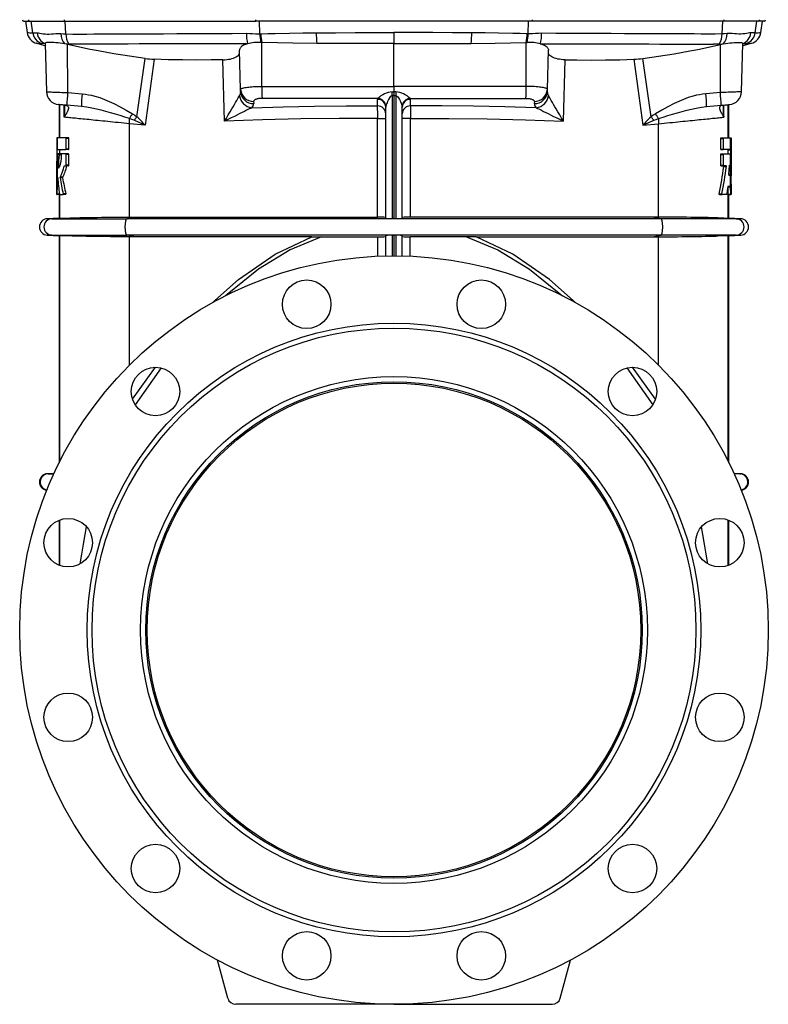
# Model space of a CAD drawing. Extents: x -58 to 971, y -198 to 1257.
# Tile 5 of 6: x 516 to 971, y 323 to 922. Entities that reach past the tile are written whole.
import ezdxf

# ---------------------------------------------------------------- set-up
doc = ezdxf.new("R2010")
doc.units = 0
doc.layers.get('0').update_dxf_attribs({"linetype": 'CONTINUOUS'})

msp = doc.modelspace()

# ---------------------------------------------------------------- linework, layer by layer
at = {"color": 7, "linetype": 'CONTINUOUS'}
for p, q in [((518.55, 921), (522.12, 921)), ((519.44, 921), (520.39, 914.24)), ((522.12, 921), (543.38, 921)), ((543.38, 921), (659.37, 921)), ((827.51, 921), (659.37, 921)), ((943.5, 921), (827.51, 921)), ((964.76, 921), (943.5, 921)), ((968.33, 921), (964.76, 921)), ((966.49, 914.24), (967.44, 921)), ((526.26, 907.61), (526.25, 907.62)), ((531.48, 907.55), (532.25, 878.14)), ((663.07, 908.14), (662.41, 908.16)), ((743.44, 881.44), (743.44, 907.59)), ((823.81, 908.14), (824.47, 908.16)), ((954.63, 878.14), (955.4, 907.55)), ((960.62, 907.61), (960.63, 907.62)), ((650.21, 879.57), (649.58, 903.51)), ((836.67, 879.57), (837.3, 903.51)), ((743.44, 881.44), (743.44, 878.07)), ((650.24, 878.26), (650.21, 879.57)), ((743.44, 878.07), (743.44, 875.82)), ((743.44, 875.82), (743.44, 801.05)), ((836.64, 878.26), (836.67, 879.57)), ((539.94, 870.34), (539.94, 850.2)), ((553.43, 869.16), (544.61, 869.93)), ((738.44, 801.22), (738.44, 868.86)), ((748.44, 801.22), (748.44, 868.86)), ((933.45, 869.16), (942.27, 869.93)), ((946.94, 850.2), (946.94, 870.34)), ((538.9, 850.2), (538.61, 850.2)), ((543.95, 850.2), (538.9, 850.2)), ((545.61, 850.2), (543.95, 850.2)), ((544.12, 843.36), (544.12, 849.84)), ((545.78, 843.36), (545.78, 849.84)), ((942, 843.36), (942, 849.84)), ((942.15, 850.2), (943.78, 850.2)), ((943.63, 843.36), (943.63, 849.84)), ((943.78, 850.2), (947.98, 850.2)), ((947.98, 850.2), (948.27, 850.2)), ((538.82, 843), (538.9, 843)), ((538.9, 843), (543.95, 843)), ((538.9, 840.12), (538.9, 840.11)), ((539.8, 840.34), (538.92, 840.34)), ((541.32, 840.34), (539.8, 840.34)), ((540.26, 840.34), (540.31, 842.78)), ((543.95, 840.34), (541.32, 840.34)), ((545.61, 843), (543.95, 843)), ((545.61, 840.34), (543.95, 840.34)), ((544.12, 833.5), (544.12, 839.98)), ((545.78, 833.5), (545.78, 839.98)), ((942, 833.5), (942, 839.98)), ((942.15, 843), (943.78, 843)), ((942.15, 840.34), (943.78, 840.34)), ((943.63, 833.5), (943.63, 839.98)), ((947.98, 843), (943.78, 843)), ((943.78, 840.34), (947.96, 840.34)), ((946.62, 840.34), (946.57, 842.78)), ((948.06, 843), (947.98, 843)), ((947.98, 840.12), (947.98, 840.11)), ((543.05, 833.14), (543.95, 833.14)), ((545.61, 833.14), (543.95, 833.14)), ((942.15, 833.14), (943.78, 833.14)), ((945.34, 833.14), (943.78, 833.14)), ((538.44, 827.06), (538.44, 815.64)), ((947.73, 827.34), (947.02, 827.34)), ((948.44, 815.64), (948.44, 827.06)), ((538.78, 815.86), (538.9, 821.3)), ((947.98, 820.68), (946.33, 820.68)), ((946.6, 815.86), (946.5, 820.46)), ((947.98, 820.68), (947.98, 820.68)), ((948.1, 815.86), (948, 820.46)), ((538.44, 815.64), (538.46, 815.64)), ((538.52, 815.64), (538.46, 815.64)), ((538.52, 815.64), (538.76, 815.64)), ((540.2, 815.64), (538.76, 815.64)), ((539.94, 815.64), (539.94, 801.31)), ((540.2, 815.64), (542.29, 815.64)), ((543.89, 815.64), (542.29, 815.64)), ((941.27, 815.64), (942.93, 815.64)), ((945.61, 815.64), (942.93, 815.64)), ((946.61, 815.64), (948.12, 815.64)), ((946.94, 801.31), (946.94, 815.64)), ((948.36, 815.64), (948.12, 815.64)), ((948.36, 815.64), (948.42, 815.64)), ((948.44, 815.64), (948.42, 815.64)), ((582.63, 802), (586.24, 802.01)), ((586.24, 802.01), (733.51, 802.01)), ((900.64, 802.01), (753.37, 802.01)), ((904.25, 802), (900.64, 802.01)), ((539.94, 801.31), (532.72, 800.99)), ((540.4, 801.31), (539.94, 801.31)), ((743.44, 801.05), (742.34, 801.05)), ((743.44, 801.05), (744.54, 801.05)), ((946.48, 801.31), (946.94, 801.31)), ((954.16, 800.99), (946.94, 801.31)), ((532.72, 791), (539.94, 790.69)), ((539.94, 790.69), (539.94, 652.7)), ((539.94, 790.69), (540.4, 790.69)), ((586.24, 789.99), (582.63, 790)), ((693.48, 789.99), (586.24, 789.99)), ((738.44, 778.44), (738.44, 790.78)), ((742.34, 790.95), (743.44, 790.95)), ((744.54, 790.95), (743.44, 790.95)), ((743.44, 790.95), (743.44, 778.5)), ((748.44, 778.44), (748.44, 790.78)), ((793.4, 789.99), (900.64, 789.99)), ((900.64, 789.99), (904.25, 790)), ((946.94, 790.69), (946.48, 790.69)), ((946.94, 790.69), (954.16, 791)), ((946.94, 652.7), (946.94, 790.69)), ((699.41, 789.98), (733.53, 789.95)), ((787.47, 789.98), (753.35, 789.95)), ((536.8, 646.17), (532.72, 645.99)), ((954.16, 645.99), (950.08, 646.17)), ((539.94, 617.75), (539.94, 590.37)), ((946.94, 590.37), (946.94, 617.75)), ((642.45, 327.21), (636.25, 350.33)), ((844.43, 327.21), (850.63, 350.33)), ((743.44, 323.5), (647.28, 323.5)), ((743.44, 323.5), (839.6, 323.5))]:
    msp.add_line(p, q, dxfattribs=at)
at = {"color": 8, "linetype": 'CONTINUOUS'}
for p, q in [((523.91, 914), (522.94, 921)), ((544.07, 913.37), (543.59, 921)), ((661.89, 913.3), (661.76, 921)), ((824.99, 913.3), (825.12, 921)), ((942.81, 913.37), (943.29, 921)), ((962.97, 914), (963.94, 921)), ((661.89, 913.3), (662.42, 913.32)), ((743.44, 914.24), (743.44, 907.63)), ((824.99, 913.3), (824.46, 913.32)), ((545.1, 877.69), (545.08, 906.83)), ((663.09, 881.44), (663.07, 908.14)), ((743.44, 907.59), (743.44, 907.63)), ((823.79, 881.44), (823.81, 908.14)), ((941.79, 877.69), (941.81, 906.83)), ((587.22, 862.92), (592.26, 898.38)), ((597.6, 897.91), (592.16, 857.89)), ((889.28, 897.91), (894.72, 857.89)), ((899.66, 862.92), (894.62, 898.38)), ((640.43, 860.21), (639.47, 897.58)), ((846.45, 860.21), (847.41, 897.58)), ((663.09, 881.44), (743.44, 881.44)), ((823.79, 881.44), (743.44, 881.44)), ((545.1, 877.69), (553.92, 876.92)), ((733.63, 874.14), (663.23, 874.14)), ((742.32, 878.07), (743.44, 878.07)), ((743.44, 875.82), (742.34, 875.82)), ((742.34, 875.82), (742.34, 801.05)), ((744.56, 878.07), (743.44, 878.07)), ((743.44, 875.82), (744.54, 875.82)), ((744.54, 875.82), (744.54, 801.05)), ((753.25, 874.14), (823.65, 874.14)), ((941.79, 877.69), (932.96, 876.92)), ((540.4, 850.2), (540.4, 870.3)), ((542.92, 862.72), (542.87, 870.09)), ((658.14, 872.26), (658.17, 870.95)), ((733.48, 869.53), (733.48, 873.56)), ((753.4, 869.53), (753.4, 873.56)), ((828.74, 872.26), (828.71, 870.95)), ((943.96, 862.72), (944.01, 870.09)), ((946.48, 850.2), (946.48, 870.3)), ((733.51, 862.01), (738.44, 862.01)), ((733.51, 802.01), (733.51, 862.01)), ((753.37, 862.01), (748.44, 862.01)), ((753.37, 802.01), (753.37, 862.01)), ((582.63, 802), (582.63, 858.73)), ((592.16, 857.89), (582.63, 858.73)), ((894.72, 857.89), (904.25, 858.73)), ((904.25, 802), (904.25, 858.73)), ((538.9, 843), (538.9, 850.2)), ((545.78, 849.84), (544.12, 849.84)), ((942, 849.84), (943.63, 849.84)), ((947.98, 843), (947.98, 850.2)), ((540.31, 842.78), (538.8, 842.78)), ((538.9, 821.3), (538.9, 840.11)), ((541.21, 839.84), (539.87, 839.84)), ((540.4, 840.34), (540.4, 843)), ((545.78, 843.36), (544.12, 843.36)), ((545.78, 839.98), (544.12, 839.98)), ((942, 843.36), (943.63, 843.36)), ((942, 839.98), (943.63, 839.98)), ((946.48, 840.34), (946.48, 843)), ((946.57, 842.78), (948.08, 842.78)), ((947.98, 820.68), (947.98, 840.11)), ((539.92, 832.26), (539.34, 832.26)), ((544.54, 832.95), (542.92, 832.95)), ((545.78, 833.5), (544.12, 833.5)), ((942, 833.5), (943.63, 833.5)), ((943.87, 832.64), (945.45, 832.64)), ((947.37, 833.41), (947.47, 833.41)), ((539.46, 831.76), (539.38, 831.76)), ((542.08, 826.35), (540.53, 826.35)), ((946.95, 827.84), (947.76, 827.84)), ((539.1, 825.86), (539.04, 825.86)), ((542.03, 825.82), (540.49, 825.82)), ((946.48, 801.31), (946.48, 820.67)), ((946.5, 820.46), (948, 820.46)), ((538.51, 815.86), (538.46, 815.86)), ((540.13, 815.86), (538.78, 815.86)), ((540.4, 801.31), (540.4, 815.64)), ((544.01, 816.19), (542.4, 816.19)), ((941.11, 816.14), (942.78, 816.14)), ((946.6, 815.86), (948.1, 815.86)), ((948.37, 815.86), (948.42, 815.86)), ((581.17, 800.99), (586.24, 802.01)), ((905.71, 800.99), (900.64, 802.01)), ((535.43, 800.99), (532.72, 800.99)), ((535.43, 800.99), (546.53, 801.48)), ((535.43, 800.99), (581.17, 800.99)), ((905.71, 800.99), (581.17, 800.99)), ((951.45, 800.99), (905.71, 800.99)), ((951.45, 800.99), (940.35, 801.48)), ((951.45, 800.99), (954.16, 800.99)), ((535.43, 791), (532.72, 791)), ((535.43, 791), (581.17, 791)), ((546.53, 790.52), (535.43, 791)), ((540.4, 653.61), (540.4, 790.69)), ((905.71, 791), (581.17, 791)), ((586.24, 789.99), (581.17, 791)), ((582.63, 711.92), (582.63, 790)), ((742.34, 790.95), (742.34, 778.5)), ((744.54, 790.95), (744.54, 778.5)), ((900.64, 789.99), (905.71, 791)), ((904.25, 711.92), (904.25, 790)), ((951.45, 791), (905.71, 791)), ((940.35, 790.52), (951.45, 791)), ((946.48, 653.61), (946.48, 790.69)), ((951.45, 791), (954.16, 791)), ((733.53, 778.28), (733.53, 789.95)), ((753.35, 778.28), (753.35, 789.95)), ((584.48, 691.32), (598.46, 710.71)), ((601.9, 710.3), (586.09, 687.97)), ((884.98, 710.3), (900.79, 687.97)), ((902.4, 691.32), (888.42, 710.71)), ((533.18, 645.99), (532.72, 645.99)), ((533.18, 645.99), (536.8, 646.15)), ((533.18, 645.99), (536.72, 645.99)), ((953.7, 645.99), (950.08, 646.15)), ((953.7, 645.99), (950.16, 645.99)), ((953.7, 645.99), (954.16, 645.99)), ((540.4, 590.19), (540.4, 617.92)), ((946.48, 590.19), (946.48, 617.92))]:
    msp.add_line(p, q, dxfattribs=at)
at = {"color": 8, "linetype": 'CONTINUOUS', "flags": 128}
for points in [[(542.93, 921.97), (542.94, 921.78), (542.97, 921.6), (543.01, 921.43), (543.07, 921.28), (543.13, 921.16), (543.21, 921.07), (543.29, 921.02), (543.38, 921)], [(943.95, 921.97), (943.94, 921.78), (943.91, 921.6), (943.87, 921.43), (943.81, 921.28), (943.75, 921.16), (943.67, 921.07), (943.59, 921.02), (943.5, 921)], [(523.91, 914), (524.34, 913.99), (524.92, 913.98), (525.65, 913.96), (526.54, 913.94)], [(526.54, 913.94), (527.34, 913.89), (528.23, 913.77), (529.2, 913.62), (530.29, 913.46), (531.45, 913.33), (532.69, 913.26), (533.91, 913.27), (535.19, 913.32), (536.53, 913.4), (537.96, 913.48), (539.45, 913.52), (540.99, 913.5)], [(540.99, 913.5), (542.51, 913.44), (544.07, 913.37)], [(544.07, 913.37), (548.25, 913.23), (552.45, 913.19), (556.68, 913.23), (560.93, 913.28), (565.2, 913.32), (572.4, 913.34), (579.66, 913.36), (586.98, 913.38), (595.1, 913.42), (603.28, 913.45), (611.52, 913.49), (619.81, 913.54), (628.22, 913.58), (636.68, 913.63), (645.18, 913.68), (653.7, 913.73)], [(653.7, 913.73), (655.52, 913.67), (657.35, 913.53), (659.17, 913.37), (660.99, 913.29), (661.89, 913.3)], [(662.42, 913.32), (666.81, 913.51), (671.2, 913.65), (680.01, 913.83), (688.07, 913.93), (696.15, 913.99)], [(696.15, 913.99), (707.95, 914.05), (719.76, 914.12), (731.6, 914.18), (743.44, 914.24)], [(790.73, 913.99), (778.93, 914.05), (767.12, 914.12), (755.28, 914.18), (743.44, 914.24)], [(824.46, 913.32), (820.07, 913.51), (815.68, 913.65), (806.87, 913.83), (798.81, 913.93), (790.73, 913.99)], [(833.18, 913.73), (831.36, 913.67), (829.53, 913.53), (827.71, 913.37), (825.89, 913.29), (824.99, 913.3)], [(942.81, 913.37), (938.63, 913.23), (934.43, 913.19), (930.2, 913.23), (925.95, 913.28), (921.68, 913.32), (914.48, 913.34), (907.22, 913.36), (899.9, 913.38), (891.78, 913.42), (883.6, 913.45), (875.36, 913.49), (867.07, 913.54), (858.66, 913.58), (850.2, 913.63), (841.7, 913.68), (833.18, 913.73)], [(945.89, 913.5), (944.37, 913.44), (942.81, 913.37)], [(960.34, 913.94), (959.54, 913.89), (958.65, 913.77), (957.68, 913.62), (956.59, 913.46), (955.43, 913.33), (954.19, 913.26), (952.97, 913.27), (951.69, 913.32), (950.35, 913.4), (948.92, 913.48), (947.43, 913.52), (945.89, 913.5)], [(962.97, 914), (962.54, 913.99), (961.96, 913.98), (961.23, 913.96), (960.34, 913.94)], [(531.5, 907.45), (530.8, 907.46), (530.2, 907.47), (529.72, 907.48), (529.37, 907.49)], [(545.89, 907.15), (544.6, 907.18), (543.34, 907.2)], [(654.5, 907.34), (646.14, 907.32), (637.82, 907.3), (629.53, 907.28), (621.29, 907.26), (613.01, 907.24), (604.79, 907.23), (596.63, 907.21), (588.53, 907.2), (581.86, 907.19), (575.24, 907.19), (568.67, 907.18), (562.13, 907.17), (555.65, 907.17), (549.23, 907.17), (549.23, 907.17)], [(743.44, 907.63), (743.44, 907.63), (731.73, 907.59), (720.02, 907.55), (708.3, 907.51), (696.59, 907.48)], [(743.44, 907.63), (743.44, 907.63), (755.15, 907.59), (766.86, 907.55), (778.58, 907.51), (790.29, 907.48)], [(832.38, 907.34), (840.74, 907.32), (849.06, 907.3), (857.35, 907.28), (865.59, 907.26), (873.87, 907.24), (882.09, 907.23), (890.25, 907.21), (898.35, 907.2), (905.02, 907.19), (911.64, 907.19), (918.21, 907.18), (924.75, 907.17), (931.23, 907.17), (937.65, 907.17), (937.65, 907.17)], [(940.99, 907.15), (942.28, 907.18), (943.54, 907.2)], [(955.38, 907.45), (956.08, 907.46), (956.68, 907.47), (957.16, 907.48), (957.51, 907.49)], [(650.21, 879.57), (650.24, 879.72), (650.35, 879.86), (650.54, 880), (650.8, 880.14), (651.17, 880.29), (651.63, 880.44), (652.2, 880.58), (652.84, 880.71), (653.54, 880.83), (654.31, 880.95), (655.17, 881.05), (656.09, 881.15), (657.03, 881.23), (658.02, 881.3), (659.07, 881.35), (660.16, 881.4), (661.6, 881.43), (663.09, 881.44)], [(836.67, 879.57), (836.64, 879.71), (836.53, 879.86), (836.34, 880), (836.08, 880.14), (835.71, 880.29), (835.25, 880.44), (834.69, 880.58), (834.04, 880.71), (833.34, 880.83), (832.57, 880.95), (831.71, 881.05), (830.79, 881.15), (829.85, 881.23), (828.86, 881.3), (827.81, 881.35), (826.72, 881.4), (825.28, 881.43), (823.79, 881.44)], [(532.25, 878.14), (532.25, 878.14), (532.3, 878.14), (532.44, 878.13), (532.68, 878.12), (533.01, 878.11), (533.42, 878.1), (533.91, 878.08), (534.5, 878.06), (535.17, 878.04), (535.89, 878.01), (536.68, 877.98), (537.55, 877.95), (538.48, 877.92), (539.44, 877.89), (540.43, 877.86), (541.49, 877.82), (542.58, 877.78), (543.83, 877.74), (545.1, 877.69)], [(553.92, 876.92), (555.84, 876.71), (557.75, 876.4), (559.66, 876), (561.56, 875.52), (564.55, 874.61), (567.5, 873.53), (570.39, 872.32), (573.23, 870.99), (577.02, 869.02), (580.75, 866.93), (584.44, 864.79)], [(640.43, 860.21), (640.44, 860.23), (641.6, 862.14), (642.73, 864.05), (643.82, 865.91), (644.9, 867.74), (645.68, 869.09), (646.44, 870.41), (647.18, 871.69), (647.88, 872.9), (648.34, 873.7), (648.78, 874.45), (649.18, 875.14), (649.54, 875.74)], [(663.23, 874.14), (662.69, 874.13), (662.16, 874.1), (661.64, 874.05), (661.14, 873.98), (660.66, 873.89), (660.21, 873.78), (659.8, 873.66), (659.42, 873.52), (659.09, 873.37), (658.8, 873.2), (658.56, 873.03), (658.37, 872.84), (658.24, 872.66), (658.16, 872.46), (658.14, 872.26)], [(742.34, 875.82), (742.02, 875.77), (741.64, 875.56), (741.16, 875.09), (740.77, 874.56), (740.1, 873.42), (739.54, 872.26), (739.21, 871.51), (738.92, 870.77), (738.68, 870.08), (738.5, 869.44)], [(744.54, 875.82), (744.86, 875.77), (745.24, 875.56), (745.71, 875.1), (746.11, 874.56), (746.77, 873.43), (747.34, 872.26), (747.81, 871.15), (748.02, 870.6), (748.2, 870.08), (748.38, 869.44)], [(823.65, 874.14), (824.19, 874.13), (824.72, 874.1), (825.24, 874.05), (825.74, 873.98), (826.22, 873.89), (826.67, 873.78), (827.08, 873.66), (827.46, 873.52), (827.79, 873.37), (828.08, 873.2), (828.32, 873.03), (828.51, 872.84), (828.64, 872.66), (828.72, 872.46), (828.74, 872.26)], [(846.45, 860.21), (846.44, 860.23), (845.29, 862.14), (844.15, 864.05), (843.06, 865.9), (841.98, 867.74), (841.21, 869.08), (840.45, 870.38), (839.71, 871.67), (839, 872.9), (838.55, 873.69), (838.12, 874.43), (837.71, 875.12), (837.34, 875.74)], [(932.96, 876.92), (931.04, 876.71), (929.13, 876.4), (927.22, 876), (925.32, 875.52), (922.33, 874.61), (919.38, 873.53), (916.49, 872.32), (913.65, 870.99), (909.86, 869.02), (906.13, 866.93), (902.44, 864.79)], [(954.63, 878.14), (954.63, 878.14), (954.58, 878.14), (954.44, 878.13), (954.2, 878.12), (953.87, 878.11), (953.46, 878.1), (952.97, 878.08), (952.38, 878.06), (951.71, 878.04), (950.99, 878.01), (950.2, 877.98), (949.33, 877.95), (948.4, 877.92), (947.45, 877.89), (946.45, 877.86), (945.39, 877.82), (944.3, 877.78), (943.05, 877.74), (941.79, 877.69)], [(543.76, 870.01), (544.34, 869.91), (544.81, 869.72), (545.09, 869.52), (545.29, 869.29), (545.43, 869.04), (545.52, 868.77), (545.56, 868.49), (545.54, 867.94), (545.42, 867.38), (545.23, 866.79), (544.98, 866.2), (544.55, 865.34), (544.06, 864.48), (542.93, 862.73), (542.92, 862.72)], [(582.75, 861.86), (579.85, 862.75), (576.98, 863.64), (574.1, 864.51), (571.23, 865.35), (568.35, 866.17), (565.47, 866.93), (562.58, 867.63), (559.69, 868.25), (556.57, 868.79), (553.43, 869.16)], [(656.96, 868.4), (656.25, 868.09), (655.48, 867.73), (654.65, 867.33), (653.79, 866.91), (652.49, 866.27), (651.15, 865.6), (649.76, 864.9), (648.35, 864.19), (646.42, 863.22), (644.46, 862.23), (642.47, 861.23), (640.46, 860.22), (640.43, 860.21)], [(656.96, 868.4), (676.03, 868.96), (695.15, 869.34), (714.31, 869.53), (733.48, 869.53)], [(829.92, 868.4), (810.85, 868.96), (791.73, 869.34), (772.57, 869.53), (753.4, 869.53)], [(829.92, 868.4), (830.63, 868.09), (831.4, 867.73), (832.23, 867.33), (833.09, 866.91), (834.39, 866.27), (835.73, 865.6), (837.12, 864.9), (838.53, 864.19), (840.46, 863.22), (842.42, 862.23), (844.41, 861.23), (846.42, 860.22), (846.45, 860.21)], [(904.13, 861.86), (907.03, 862.75), (909.9, 863.64), (912.78, 864.51), (915.65, 865.35), (918.53, 866.17), (921.41, 866.93), (924.3, 867.63), (927.19, 868.25), (930.31, 868.79), (933.45, 869.16)], [(943.12, 870.01), (942.54, 869.91), (942.07, 869.72), (941.79, 869.52), (941.59, 869.29), (941.45, 869.04), (941.36, 868.77), (941.32, 868.49), (941.34, 867.94), (941.46, 867.38), (941.65, 866.79), (941.9, 866.2), (942.33, 865.34), (942.82, 864.48), (943.95, 862.73), (943.96, 862.72)], [(582.63, 858.73), (580.92, 858.91), (579.22, 859.08), (577.54, 859.24), (575.88, 859.41), (574.24, 859.58), (572.62, 859.74), (571.02, 859.9), (569.44, 860.06), (567.9, 860.21), (566.38, 860.36), (564.89, 860.51), (563.43, 860.66), (562.01, 860.8), (560.62, 860.94), (559.27, 861.08), (557.95, 861.21), (556.67, 861.34), (555.43, 861.46), (554.23, 861.58), (553.08, 861.7), (551.97, 861.81), (550.9, 861.92), (549.88, 862.02), (548.91, 862.12), (547.98, 862.21), (547.1, 862.3), (546.28, 862.38), (545.5, 862.46), (544.78, 862.53), (544.1, 862.6), (543.48, 862.66), (542.92, 862.72)], [(582.75, 861.86), (582.94, 862.21), (583.15, 862.56), (583.35, 862.92), (583.57, 863.28), (583.78, 863.65), (584, 864.03), (584.22, 864.41), (584.44, 864.79)], [(585.56, 860.81), (584.16, 861.37), (582.75, 861.86)], [(584.44, 864.79), (585.86, 863.9), (587.22, 862.92)], [(585.56, 860.81), (585.76, 861.06), (585.96, 861.32), (586.17, 861.58), (586.37, 861.85), (586.58, 862.11), (586.8, 862.38), (587.01, 862.65), (587.22, 862.92)], [(733.51, 862.01), (710.16, 861.98), (686.85, 861.67), (663.6, 861.08), (640.43, 860.21)], [(753.37, 862.01), (776.72, 861.98), (800.03, 861.67), (823.28, 861.08), (846.45, 860.21)], [(902.44, 864.79), (901.02, 863.9), (899.66, 862.92)], [(901.32, 860.81), (901.12, 861.06), (900.92, 861.32), (900.71, 861.58), (900.51, 861.85), (900.3, 862.11), (900.08, 862.38), (899.87, 862.65), (899.66, 862.92)], [(901.32, 860.81), (902.72, 861.37), (904.13, 861.86)], [(904.13, 861.86), (903.94, 862.21), (903.73, 862.56), (903.53, 862.92), (903.31, 863.28), (903.1, 863.65), (902.88, 864.03), (902.66, 864.41), (902.44, 864.79)], [(904.25, 858.73), (905.96, 858.91), (907.66, 859.08), (909.34, 859.24), (911, 859.41), (912.64, 859.58), (914.26, 859.74), (915.86, 859.9), (917.44, 860.06), (918.98, 860.21), (920.5, 860.36), (921.99, 860.51), (923.45, 860.66), (924.87, 860.8), (926.26, 860.94), (927.61, 861.08), (928.93, 861.21), (930.21, 861.34), (931.45, 861.46), (932.65, 861.58), (933.8, 861.7), (934.91, 861.81), (935.98, 861.92), (937, 862.02), (937.97, 862.12), (938.9, 862.21), (939.78, 862.3), (940.6, 862.38), (941.38, 862.46), (942.1, 862.53), (942.78, 862.6), (943.4, 862.66), (943.96, 862.72)], [(592.16, 857.89), (592.12, 857.91), (588.86, 859.36), (585.56, 860.81)], [(894.72, 857.89), (894.76, 857.91), (898.02, 859.36), (901.32, 860.81)], [(581.17, 791), (581.05, 791.05), (580.94, 791.16), (580.83, 791.32), (580.72, 791.53), (580.62, 791.79), (580.53, 792.1), (580.44, 792.45), (580.37, 792.84), (580.3, 793.26), (580.24, 793.72), (580.19, 794.2), (580.16, 794.7), (580.13, 795.21), (580.12, 795.74), (580.12, 796.26), (580.13, 796.79), (580.16, 797.3), (580.19, 797.8), (580.24, 798.28), (580.3, 798.74), (580.37, 799.16), (580.44, 799.55), (580.53, 799.9), (580.62, 800.21), (580.72, 800.47), (580.83, 800.68), (580.94, 800.84), (581.05, 800.94), (581.17, 800.99)], [(905.71, 791), (905.83, 791.05), (905.94, 791.16), (906.05, 791.32), (906.16, 791.53), (906.26, 791.79), (906.35, 792.1), (906.44, 792.45), (906.51, 792.84), (906.58, 793.26), (906.64, 793.72), (906.69, 794.2), (906.72, 794.7), (906.75, 795.21), (906.76, 795.74), (906.76, 796.26), (906.75, 796.79), (906.72, 797.3), (906.69, 797.8), (906.64, 798.28), (906.58, 798.74), (906.51, 799.16), (906.44, 799.55), (906.35, 799.9), (906.26, 800.21), (906.16, 800.47), (906.05, 800.68), (905.94, 800.84), (905.83, 800.94), (905.71, 800.99)], [(632.75, 749.75), (648.84, 763.98), (671.13, 779.42), (693.48, 789.99)], [(854.13, 749.75), (838.04, 763.98), (815.75, 779.42), (793.4, 789.99)], [(699.41, 789.98), (680.23, 782.05), (661.1, 770.39), (642.02, 755.02), (641.09, 754.18)], [(787.47, 789.98), (806.65, 782.05), (825.78, 770.39), (844.86, 755.02), (845.79, 754.18)], [(552.72, 591.24), (553.65, 597.12), (554.66, 603.13), (555.69, 608.98), (556.58, 613.71)], [(934.16, 591.24), (933.23, 597.12), (932.22, 603.13), (931.19, 608.98), (930.3, 613.71)]]:
    msp.add_lwpolyline(points, dxfattribs=at)
at = {"color": 7, "linetype": 'CONTINUOUS', "flags": 128}
for points in [[(526.26, 907.61), (530.47, 906.45), (531.51, 906.16)], [(543.34, 907.2), (541.97, 907.46), (540.63, 907.67), (539.23, 907.86), (537.89, 908), (536.64, 908.1), (535.52, 908.16), (534.5, 908.18), (533.62, 908.16), (532.88, 908.11), (532.29, 908.02), (531.86, 907.91), (531.61, 907.78), (531.49, 907.62), (531.49, 907.55)], [(545.08, 906.83), (544.21, 907.02), (543.34, 907.2)], [(592.26, 898.38), (582.69, 899.77), (573.15, 901.32), (563.62, 903), (558.86, 903.88), (554.11, 904.82), (549.59, 905.79), (545.08, 906.83)], [(654.5, 907.34), (653.78, 907.14), (653.12, 906.92), (652.5, 906.67), (651.93, 906.4), (651.35, 906.08), (650.84, 905.72), (650.41, 905.35), (650.07, 904.95), (649.85, 904.61), (649.7, 904.25), (649.61, 903.88), (649.58, 903.51)], [(696.59, 907.48), (682.03, 907.67), (672.55, 907.87), (663.07, 908.14)], [(743.44, 907.59), (731.73, 907.48), (720.01, 907.41), (708.3, 907.41), (696.59, 907.48)], [(743.44, 907.59), (755.15, 907.48), (766.87, 907.41), (778.58, 907.41), (790.29, 907.48)], [(790.29, 907.48), (804.85, 907.67), (814.33, 907.87), (823.81, 908.14)], [(832.38, 907.34), (833.1, 907.14), (833.76, 906.92), (834.38, 906.67), (834.95, 906.4), (835.53, 906.08), (836.04, 905.72), (836.47, 905.35), (836.81, 904.95), (837.03, 904.61), (837.18, 904.25), (837.27, 903.88), (837.3, 903.51)], [(894.62, 898.38), (904.19, 899.77), (913.73, 901.32), (923.26, 903), (928.02, 903.88), (932.77, 904.82), (937.29, 905.79), (941.81, 906.83)], [(941.81, 906.83), (942.67, 907.02), (943.54, 907.2)], [(943.54, 907.2), (944.91, 907.46), (946.25, 907.67), (947.65, 907.86), (948.99, 908), (950.24, 908.1), (951.36, 908.16), (952.38, 908.18), (953.26, 908.16), (954, 908.11), (954.59, 908.02), (955.02, 907.91), (955.27, 907.78), (955.39, 907.62), (955.39, 907.55)], [(955.37, 906.16), (956.41, 906.45), (960.62, 907.61)], [(639.47, 897.58), (632.24, 897.48), (623.56, 897.44), (614.89, 897.49), (606.23, 897.65), (597.6, 897.91)], [(639.47, 897.58), (640.62, 897.63), (641.75, 897.73), (642.83, 897.88), (643.9, 898.08), (644.91, 898.33), (645.84, 898.62), (646.71, 898.96), (647.48, 899.34), (648.14, 899.75), (648.71, 900.21), (649.15, 900.7), (649.44, 901.2), (649.58, 901.63), (649.62, 902.06)], [(847.41, 897.58), (846.26, 897.63), (845.13, 897.73), (844.05, 897.88), (842.98, 898.08), (841.97, 898.33), (841.04, 898.62), (840.17, 898.96), (839.4, 899.34), (838.74, 899.75), (838.17, 900.21), (837.73, 900.7), (837.44, 901.2), (837.3, 901.63), (837.26, 902.06)], [(847.41, 897.58), (854.64, 897.48), (863.32, 897.44), (871.99, 897.49), (880.65, 897.65), (889.28, 897.91)], [(544.61, 869.93), (544.06, 869.98), (543.53, 870.03), (543, 870.07), (542.5, 870.12), (542.02, 870.16), (541.57, 870.2), (541.16, 870.24), (540.78, 870.27), (540.45, 870.3), (540.17, 870.32), (539.94, 870.34), (539.76, 870.36), (539.63, 870.37), (539.56, 870.38), (539.55, 870.38)], [(543.76, 870), (543.77, 870), (543.85, 869.99), (543.87, 869.99), (543.87, 869.99)], [(942.27, 869.93), (942.82, 869.98), (943.35, 870.03), (943.88, 870.07), (944.38, 870.12), (944.86, 870.16), (945.31, 870.2), (945.72, 870.24), (946.1, 870.27), (946.43, 870.3), (946.71, 870.32), (946.94, 870.34), (947.12, 870.36), (947.25, 870.37), (947.32, 870.38), (947.33, 870.38)], [(943.01, 869.99), (943.01, 869.99), (943.03, 869.99), (943.1, 870), (943.12, 870)], [(538.6, 849.98), (538.48, 838.63), (538.44, 827.28)], [(544.12, 849.84), (544.11, 849.95), (544.09, 850.05), (544.05, 850.13), (544, 850.18), (543.95, 850.2)], [(545.78, 849.84), (545.77, 849.95), (545.75, 850.05), (545.71, 850.13), (545.66, 850.18), (545.61, 850.2)], [(942, 849.84), (942.01, 849.95), (942.03, 850.05), (942.06, 850.13), (942.11, 850.18), (942.15, 850.2)], [(943.63, 849.84), (943.64, 849.95), (943.66, 850.05), (943.69, 850.13), (943.74, 850.18), (943.78, 850.2)], [(948.28, 849.98), (948.4, 838.63), (948.44, 827.28)], [(538.46, 815.86), (538.58, 829.32), (538.8, 842.78)], [(538.9, 840.11), (538.66, 828.13), (538.51, 816.14)], [(541.21, 839.97), (541.2, 838.7), (541.16, 838.05), (541.12, 837.41), (540.98, 836.23), (540.9, 835.66), (540.8, 835.11), (540.58, 834.13), (540.46, 833.68), (540.33, 833.27), (540.2, 832.9), (540.08, 832.58), (539.94, 832.3), (539.82, 832.08), (539.59, 831.82), (539.48, 831.76), (539.38, 831.76)], [(541.32, 840.34), (541.29, 840.32), (541.25, 840.26), (541.23, 840.16), (541.21, 840.05), (541.21, 839.97)], [(543.95, 843), (544.01, 843.02), (544.06, 843.09), (544.1, 843.2), (544.12, 843.32), (544.12, 843.36)], [(544.12, 839.98), (544.11, 840.09), (544.09, 840.19), (544.05, 840.27), (544, 840.33), (543.95, 840.34)], [(545.61, 843), (545.67, 843.02), (545.72, 843.1), (545.76, 843.2), (545.78, 843.32), (545.78, 843.36)], [(545.78, 839.98), (545.77, 840.09), (545.75, 840.19), (545.71, 840.27), (545.66, 840.32), (545.61, 840.34)], [(942.15, 843), (942.1, 843.02), (942.05, 843.09), (942.02, 843.19), (942, 843.31), (942, 843.36)], [(942, 839.98), (942.01, 840.09), (942.03, 840.19), (942.06, 840.27), (942.11, 840.33), (942.15, 840.34)], [(943.78, 843), (943.73, 843.02), (943.68, 843.09), (943.65, 843.19), (943.63, 843.31), (943.63, 843.36)], [(943.63, 839.98), (943.64, 840.09), (943.66, 840.19), (943.69, 840.27), (943.74, 840.33), (943.78, 840.34)], [(947.98, 840.11), (948.22, 828.13), (948.37, 816.14)], [(948.42, 815.86), (948.3, 829.32), (948.08, 842.78)], [(542.92, 832.95), (542.95, 833.05), (542.99, 833.11), (543.03, 833.14), (543.05, 833.14)], [(543.95, 833.14), (544.01, 833.17), (544.06, 833.24), (544.1, 833.34), (544.12, 833.46), (544.12, 833.5)], [(544.54, 832.95), (544.57, 833.05), (544.61, 833.11), (544.66, 833.14), (544.67, 833.14)], [(545.61, 833.14), (545.67, 833.17), (545.72, 833.24), (545.76, 833.34), (545.78, 833.46), (545.78, 833.5)], [(942.15, 833.14), (942.1, 833.17), (942.05, 833.23), (942.02, 833.34), (942, 833.45), (942, 833.5)], [(943.78, 833.14), (943.73, 833.17), (943.68, 833.23), (943.65, 833.34), (943.63, 833.45), (943.63, 833.5)], [(945.45, 832.64), (945.46, 832.76), (945.45, 832.87), (945.44, 832.98), (945.42, 833.06), (945.38, 833.12), (945.34, 833.14)], [(946.95, 827.84), (947.17, 830.62), (947.37, 833.41)], [(947.37, 833.41), (947.38, 833.51), (947.4, 833.58), (947.41, 833.62), (947.43, 833.62), (947.45, 833.58), (947.46, 833.5), (947.47, 833.41)], [(947.47, 833.41), (947.63, 830.63), (947.76, 827.84)], [(538.44, 827.28), (538.44, 827.17), (538.44, 827.1), (538.44, 827.06), (538.44, 827.06)], [(539.04, 825.86), (539.04, 825.97), (539.05, 826.04), (539.06, 826.08), (539.07, 826.08), (539.08, 826.04), (539.09, 825.96), (539.1, 825.92)], [(948.44, 827.28), (948.44, 827.17), (948.44, 827.1), (948.44, 827.06), (948.44, 827.06)], [(538.9, 821.3), (538.96, 823.58), (539.04, 825.86)], [(946.24, 820.46), (945.98, 818.15), (945.71, 815.86)], [(946.33, 820.68), (946.3, 820.66), (946.27, 820.6), (946.25, 820.5), (946.24, 820.46)], [(542.29, 815.64), (542.34, 815.66), (542.38, 815.73), (542.41, 815.83), (542.42, 815.94), (542.42, 816.06), (542.41, 816.17), (542.4, 816.19)], [(543.89, 815.64), (543.94, 815.66), (543.98, 815.73), (544.01, 815.83), (544.03, 815.95), (544.03, 816.06), (544.01, 816.17), (544.01, 816.19)], [(941.27, 815.64), (941.21, 815.66), (941.16, 815.74), (941.12, 815.84), (941.1, 815.96), (941.1, 816.07), (941.11, 816.14)], [(942.93, 815.64), (942.87, 815.66), (942.82, 815.73), (942.78, 815.84), (942.76, 815.96), (942.77, 816.07), (942.78, 816.14)], [(945.71, 815.86), (945.69, 815.76), (945.66, 815.69), (945.63, 815.65), (945.61, 815.64)], [(546.53, 801.48), (547.83, 801.52), (549.24, 801.56), (550.77, 801.6), (552.44, 801.64), (554.22, 801.68), (556.1, 801.71), (558.29, 801.75), (560.58, 801.79), (562.99, 801.83), (565.56, 801.86), (568.23, 801.89), (570.98, 801.92), (573.78, 801.94), (576.65, 801.97), (579.62, 801.99), (582.63, 802)], [(940.35, 801.48), (939.05, 801.52), (937.64, 801.56), (936.11, 801.6), (934.44, 801.64), (932.66, 801.68), (930.78, 801.71), (928.59, 801.75), (926.3, 801.79), (923.89, 801.83), (921.32, 801.86), (918.65, 801.89), (915.9, 801.92), (913.1, 801.94), (910.23, 801.97), (907.26, 801.99), (904.25, 802)], [(582.63, 790), (579.71, 790.01), (576.83, 790.03), (574.01, 790.05), (571.17, 790.08), (568.41, 790.11), (565.74, 790.14), (563.23, 790.17), (560.81, 790.21), (558.51, 790.24), (556.25, 790.28), (554.12, 790.32), (552.12, 790.37), (550.58, 790.4), (549.13, 790.44), (547.78, 790.48), (546.53, 790.52)], [(693.48, 789.99), (697.35, 789.99), (699.41, 789.98)], [(793.4, 789.99), (789.53, 789.99), (787.47, 789.98)], [(904.25, 790), (907.17, 790.01), (910.05, 790.03), (912.87, 790.05), (915.71, 790.08), (918.47, 790.11), (921.14, 790.14), (923.65, 790.17), (926.07, 790.21), (928.37, 790.24), (930.63, 790.28), (932.76, 790.32), (934.76, 790.37), (936.3, 790.4), (937.75, 790.44), (939.1, 790.48), (940.35, 790.52)]]:
    msp.add_lwpolyline(points, dxfattribs=at)
at = {"color": 7, "linetype": 'CONTINUOUS'}
for centre, radius in [((743.44, 551), 227.5), ((690.38, 749.01), 14.75), ((796.5, 749.01), 14.75), ((743.44, 551), 186.5), ((743.44, 551), 183.5), ((598.48, 695.96), 14.75), ((888.4, 695.96), 14.75), ((743.44, 551), 154), ((743.44, 551), 150), ((545.43, 604.06), 14.75), ((941.45, 604.06), 14.75), ((545.43, 497.94), 14.75), ((941.45, 497.94), 14.75), ((598.48, 406.04), 14.75), ((888.4, 406.04), 14.75), ((690.38, 352.98), 14.75), ((796.5, 352.98), 14.75)]:
    msp.add_circle(centre, radius, dxfattribs=at)
at = {"color": 8, "linetype": 'CONTINUOUS'}
msp.add_circle((743.44, 551), 150.88, dxfattribs=at)
at = {"color": 7, "linetype": 'CONTINUOUS'}
for centre, radius, start, end in [((518.55, 922), 1, 181.5, 270), ((968.33, 922), 1, 270, 358.5), ((528.32, 915.35), 8.01, 188.05767, 255.03362), ((958.56, 915.35), 8.01, 284.95782, 352.03985), ((661.48, 878.42), 29.76, 88.19399, 103.5663), ((825.4, 878.42), 29.76, 76.43373, 91.80599), ((599.66, 952.72), 54.84, 262.2404, 267.84521), ((887.22, 952.72), 54.84, 272.15484, 277.75955), ((540.25, 878.35), 8, 181.49981, 265), ((946.63, 878.35), 8, 275, 358.50011), ((537.55, 868.87), 5.89, 359.3391, 11.54163), ((948.93, 868.91), 5.49, 168.00955, 181.14952), ((540.17, 850.01), 1.57, 173.02089, 181.14471), ((946.7, 850.01), 1.58, 358.88123, 6.95317), ((539.58, 842.83), 0.777, 167.42518, 183.90904), ((539.8, 840.15), 0.903, 167.83689, 182.03201), ((854.37, 814.2), 315.55, 175.33837, 176.71953), ((539.15, 840.01), 0.732, 347.31986, 27.43801), ((541.08, 842.83), 0.775, 167.3778, 183.91058), ((945.8, 842.83), 0.773, 356.06651, 12.64511), ((947.08, 840.15), 0.904, 357.97412, 12.14935), ((947.3, 842.83), 0.777, 356.08693, 12.57886), ((540.41, 832.1), 1.08, 171.81457, 198.52307), ((521.15, 837.09), 22.16, 331.00746, 349.24479), ((523.14, 837.16), 21.81, 330.26599, 348.86235), ((682.19, 867.91), 264.05, 348.69382, 352.32607), ((673.58, 868.21), 274.19, 349.05254, 352.54755), ((943.34, 832.8), 0.553, 343.26576, 35.82299), ((673.61, 834.61), 134.79, 183.69796, 188.02085), ((541.38, 826.01), 0.917, 158.68338, 192.1662), ((542.91, 826.01), 0.894, 158.10914, 192.46985), ((947.68, 827.68), 0.742, 167.81311, 207.38291), ((946.55, 827.68), 1.23, 344.15719, 7.58309), ((666.02, 845.79), 127.12, 189.04085, 193.46591), ((663.56, 845.72), 123.14, 189.30029, 193.87369), ((945.12, 820.47), 1.38, 359.41093, 8.36818), ((947.29, 820.51), 0.712, 355.74449, 13.75386), ((533.37, 815.84), 5.09, 357.7964, 0.29814), ((544.19, 815.97), 5.69, 178.35591, 183.37292), ((537.63, 815.83), 1.15, 350.36964, 1.45312), ((540.33, 815.79), 0.193, 174.47396, 230.03447), ((947.74, 815.83), 1.15, 178.53282, 189.69793), ((949.25, 815.83), 1.15, 178.55051, 189.64202), ((942.66, 815.97), 5.72, 356.64163, 1.63297), ((953.49, 815.83), 5.07, 179.69652, 182.20894), ((734.72, 773.37), 28.66, 82.55177, 92.43094), ((752.16, 773.37), 28.66, 87.56907, 97.44823), ((532.94, 796), 5, 92.5, 267.5), ((530.1, 1272.11), 470.91, 271.25234, 271.99846), ((741.36, 822.85), 21.83, 262.31931, 272.56885), ((745.52, 822.85), 21.83, 267.43116, 277.68069), ((956.78, 1272.11), 470.91, 268.00154, 268.74766), ((953.94, 796), 5, 272.5, 87.5), ((531.34, 363.34), 427.44, 87.9636, 88.7856), ((734.84, 815.59), 25.67, 267.06149, 278.05594), ((741.4, 768.15), 22.82, 87.65521, 97.45664), ((745.48, 768.15), 22.82, 82.54336, 92.34479), ((752.04, 815.59), 25.67, 261.94406, 272.93852), ((955.54, 363.34), 427.44, 91.2144, 92.0364), ((532.94, 641), 5, 92.5, 264.10382), ((953.94, 641), 5, 275.89618, 87.5), ((647.28, 328.5), 5, 195, 270), ((839.6, 328.5), 5, 270, 345)]:
    msp.add_arc(centre, radius, start, end, dxfattribs=at)
at = {"color": 8, "linetype": 'CONTINUOUS'}
for centre, radius, start, end in [((522.13, 921.99), 0.994, 181.15758, 269.67954), ((661.23, 921.74), 2, 173.25991, 201.66292), ((825.65, 921.74), 2, 338.33376, 6.74299), ((964.75, 921.99), 0.994, 270.32183, 358.84105), ((523.61, 935.6), 21.6, 261.42337, 270.79132), ((531.8, 915.07), 7.97, 187.6917, 252.17251), ((534.29, 914.72), 7.79, 185.75573, 248.83185), ((549.65, 913.15), 8.67, 177.70011, 223.27621), ((553.75, 912.83), 9.7, 176.79506, 215.90272), ((677.09, 913.39), 23.39, 179.17286, 194.97805), ((700.92, 914.67), 39.06, 182.00812, 189.5975), ((700.65, 915.49), 38.29, 183.24881, 191.06692), ((738.33, 913.56), 42.18, 179.42075, 188.29075), ((748.55, 913.56), 42.18, 351.70918, 0.57934), ((786.23, 915.49), 38.29, 348.9329, 356.75152), ((785.96, 914.67), 39.06, 350.40259, 357.99179), ((809.79, 913.39), 23.39, 345.02187, 0.82722), ((933.13, 912.83), 9.7, 324.09728, 3.20494), ((937.23, 913.15), 8.67, 316.72363, 2.30004), ((952.59, 914.72), 7.79, 291.16812, 354.24462), ((955.08, 915.07), 7.97, 287.82758, 352.30821), ((963.27, 935.6), 21.6, 269.20858, 278.57676), ((529.12, 939.82), 32.34, 264.91815, 270.43002), ((548.22, 803.67), 103.5, 89.44298, 91.2902), ((938.66, 803.67), 103.5, 88.7098, 90.55702), ((957.76, 939.82), 32.34, 269.57002, 275.08179), ((803.56, 880.44), 140.48, 179.58875, 182.57039), ((683.33, 880.44), 140.46, 357.42941, 0.41139), ((625.65, 868.73), 81.05, 173.65298, 179.1517), ((634.49, 867.96), 81.07, 173.65357, 179.1511), ((645.67, 878.18), 4.58, 327.80878, 1.05426), ((658.18, 877.05), 8.73, 188.66707, 261.96345), ((657.95, 880.01), 7.75, 183.25978, 271.38267), ((657.98, 878.7), 7.75, 183.25979, 271.38278), ((734.78, 873.55), 1.29, 152.84192, 179.50892), ((743.82, 863.17), 14.98, 95.75025, 132.90245), ((733.35, 868.96), 5.18, 5.2467, 86.87881), ((569.14, 875.87), 173.2, 359.98426, 0.72595), ((917.68, 875.87), 173.14, 179.27392, 180.01587), ((743.06, 863.17), 14.98, 47.0976, 84.2497), ((753.53, 868.96), 5.18, 93.12122, 174.75323), ((752.1, 873.55), 1.29, 0.48993, 27.15854), ((828.9, 878.7), 7.75, 268.61721, 356.7403), ((828.93, 880.01), 7.75, 268.61731, 356.74018), ((828.7, 877.05), 8.73, 278.0365, 351.33295), ((841.21, 878.18), 4.58, 178.94595, 212.19116), ((852.4, 867.96), 81.06, 0.84872, 6.34661), ((861.23, 868.73), 81.05, 0.84819, 6.34713), ((511.9, 868.39), 31.53, 349.64527, 0.75221), ((654.68, 871.05), 3.49, 310.62995, 358.36707), ((733.59, 868.71), 4.85, 1.81438, 91.23285), ((733.59, 864.68), 4.85, 1.81438, 91.23285), ((319.56, 864.44), 413.96, 359.66456, 0.70506), ((741.12, 868.86), 2.68, 167.52207, 179.99536), ((745.76, 868.86), 2.68, 0.00502, 12.47829), ((753.29, 868.71), 4.85, 88.76716, 178.18564), ((753.29, 864.68), 4.85, 88.76716, 178.18564), ((1196.88, 864.34), 443.51, 179.3296, 180.30078), ((832.2, 871.05), 3.49, 181.63218, 229.3704), ((974.97, 868.39), 31.53, 179.25375, 190.35537), ((549.65, 861.53), 33.1, 355.1556, 0.58008), ((433.22, 706.96), 219.19, 43.52065, 45.36235), ((1053.66, 706.96), 219.19, 134.63765, 136.47935), ((937.23, 861.53), 33.1, 179.4195, 184.84455), ((535.68, 796), 5, 92.92009, 267.07991), ((951.2, 796), 5, 272.92027, 87.07973), ((533.41, 641), 5, 92.57881, 259.01017), ((953.47, 641), 5, 280.9899, 87.42111)]:
    msp.add_arc(centre, radius, start, end, dxfattribs=at)

doc.saveas('drawing.dxf')
